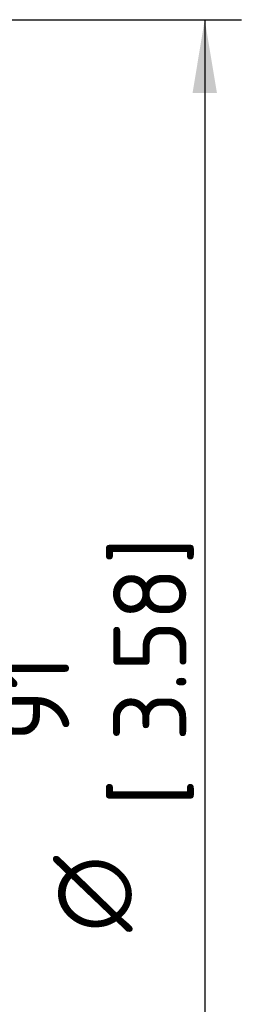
# Paper-space layout 'Invenitec-A4' of a CAD drawing. Header units: millimetres. Extents: x -135 to 296, y -123 to 302.
# Tile 8 of 9: x 167 to 182, y 146 to 214. Entities that reach past the tile are written whole.
import ezdxf
from ezdxf.enums import TextEntityAlignment as Align

# ---------------------------------------------------------------- set-up
doc = ezdxf.new("R2010")
doc.units = ezdxf.units.MM
doc.layers.add('Default', color=7, linetype='Continuous')
doc.styles.add('SEACAD_Solid_Edge_ISO', font='seiso.ttf')
doc.styles.add('SEACAD_Solid_Edge_ISO1_Symbols', font='semeci1.ttf')

# ---------------------------------------------------------------- blocks, each defined once
blk = doc.blocks.new('GDimGGroup1')
at = {"layer": 'Default', "linetype": 'Continuous'}
for points in [[(216.629, 143.859), (216.046, 147.359), (215.463, 143.859)], [(216.629, 82.609), (215.463, 82.609), (216.046, 79.109)]]:
    blk.add_hatch(color=7, dxfattribs=at).paths.add_polyline_path(points)
at = {"layer": 'Default', "color": 7, "linetype": 'Continuous'}
for p, q in [((176.31, 147.359), (217.796, 147.359)), ((216.046, 147.359), (216.046, 79.109)), ((176.31, 79.109), (217.796, 79.109))]:
    blk.add_line(p, q, dxfattribs=at)
for s, style, p in [(']', 'SEACAD_Solid_Edge_ISO', (211.671, 121.364)), ('3.58', 'SEACAD_Solid_Edge_ISO', (211.671, 112.932)), ('91', 'SEACAD_Solid_Edge_ISO', (206.071, 112.932)), ('[', 'SEACAD_Solid_Edge_ISO', (211.671, 109.83)), ('O', 'SEACAD_Solid_Edge_ISO1_Symbols', (208.871, 103.832))]:
    blk.add_text(s, height=3.5, rotation=90, dxfattribs=dict(at, style=style)).set_placement(p, align=Align.TOP_LEFT)

psp = doc.layouts.new('Invenitec-A4')

# ---------------------------------------------------------------- block references
at = {"layer": 'Default', "xscale": 1.457684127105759, "yscale": 1.457684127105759, "zscale": 1.457684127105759}
psp.add_blockref('GDimGGroup1', (-135.333, -0.741), dxfattribs=at)

doc.saveas('drawing.dxf')
